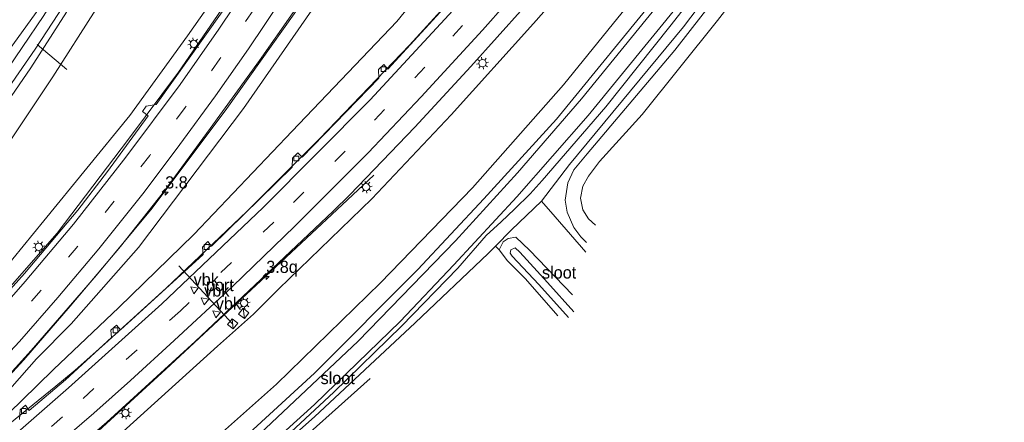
# Model space of a CAD drawing. Header units: millimetres. Extents: x 82463 to 85160, y 450000 to 452470.
# Tile 96 of 98: x 84957 to 85160, y 452074 to 452157. Entities that reach past the tile are written whole.
import ezdxf
from ezdxf.enums import TextEntityAlignment as Align

# ---------------------------------------------------------------- set-up
doc = ezdxf.new("R2010")
doc.units = ezdxf.units.MM
doc.linetypes.add('39strp', pattern=[12, 3, -9])
for name, color, linetype, lineweight in [('af-bs-rasterhekwerk', 8, 'hekwerk', 18), ('as-bs-kilometr', 13, 'Continuous', 18), ('bp-bs-bomenrij', 93, 'laanbep', 18), ('bw-bs-portaal', 8, 'Continuous', 18), ('gr-bs-geleiderail', 213, 'geleiderail', 18), ('gw-bs-insteekwatergang', 93, 'Continuous', 18), ('gw-bs-kruinlijn', 93, 'Continuous', 18), ('gw-bs-teenlijn', 93, 'Continuous', 18), ('mk-bs-39streep 0.15', 8, '39strp', 18), ('mk-bs-streep 0.15', 8, 'Continuous', 18), ('og-b5-water', 153, 'Continuous', 18), ('og-bs-inrichtingselement', 253, 'Continuous', 18), ('og-bs-overig', 253, 'Continuous', 18), ('og-bs-terreinafscheiding', 253, 'Continuous', 18), ('wh-bs-kolk', 8, 'Continuous', 18), ('wh-bs-waterlijn', 133, 'Continuous', 18), ('wm-bs-lichtmast', 8, 'Continuous', 18), ('wm-bs-verkeersbord', 8, 'Continuous', 18)]:
    doc.layers.add(name, color=color, linetype=linetype, lineweight=lineweight)
doc.styles.add('rtw_iso', font='iso-rtw.shx')
doc.linetypes.add('geleiderail', pattern='A,2,-1,[175,RTW.shx,S=0.5,R=0,X=0,Y=0],-1', length=4)
doc.linetypes.add('hekwerk', pattern='A,7,-1.5,[1,RTW.shx,S=0.75,R=0,X=0,Y=0],-1.5', length=10)
doc.linetypes.add('laanbep', pattern='A,20,-1,[4,RTW.shx,S=0.75,R=0,X=0,Y=0],-1', length=22)

# ---------------------------------------------------------------- blocks, each defined once
blk = doc.blocks.new('kolk')
blk.add_lwpolyline([(-0.5, -0.5), (0.5, -0.5), (0.5, 0.5), (-0.5, 0.5)], close=True)
blk = doc.blocks.new('verkeersbord')
for p, q in [((0, 0.75), (-0.75, -0.625)), ((0.75, -0.625), (0, 0.75)), ((-0.75, -0.625), (0.75, -0.625))]:
    blk.add_line(p, q)
blk = doc.blocks.new('dtbattr')
at = {"style": 'rtw_iso'}
blk.add_attdef('TAG', (0.59, 0.87), '', height=2.5, dxfattribs=at)
blk = doc.blocks.new('dtbattr-l')
at = {"style": 'rtw_iso'}
blk.add_attdef('TAG', (0, 0), '', height=2.5, dxfattribs=at)
blk = doc.blocks.new('kast')
blk.add_line((-0.75, -0.75), (0.75, 0.75))
blk.add_lwpolyline([(-0.75, 0.75), (0.75, 0.75), (0.75, -0.75), (-0.75, -0.75)], close=True)
blk = doc.blocks.new('dtbattr-r')
at = {"style": 'rtw_iso'}
blk.add_attdef('TAG', text='', height=2.5, dxfattribs=at).set_placement((0, 0), align=Align.MIDDLE_CENTER)
blk = doc.blocks.new('lantaarnpaal')
for p, q in [((-0.75, 0), (-1.25, 0)), ((-0.88, 0.88), (-0.53, 0.53)), ((0, 0.75), (0, 1.25)), ((0.53, 0.53), (0.88, 0.88)), ((0.75, 0), (1.25, 0)), ((-0.53, -0.53), (-0.88, -0.88)), ((0, -0.75), (0, -1.25)), ((0.53, -0.53), (0.88, -0.88))]:
    blk.add_line(p, q)
blk.add_circle((0, 0), 0.75)
blk = doc.blocks.new('hecto')
for p, q in [((0, 0.625), (-0.625, 0)), ((0, -0.625), (0, 0.625)), ((-0.625, 0), (0.625, 0)), ((0.625, 0), (0, -0.625))]:
    blk.add_line(p, q)

msp = doc.modelspace()

# ---------------------------------------------------------------- linework, layer by layer
at = {"layer": 'af-bs-rasterhekwerk'}
for points in [[(84888.382, 451969.629, -1.47), (84915.703, 451991.307, -1.371), (84969.116, 452033.209, -1.439), (84997.129, 452056.737, -1.43), (85018.068, 452075.354, -1.501), (85038.771, 452094.713, -1.529), (85053.854, 452108.981, -1.414), (85055.34, 452110.479, -1.414), (85058.66, 452113.827, -1.166), (85064.85, 452119.718, -0.761), (85070.592, 452127.274, -0.65), (85094.047, 452155.63, -0.853), (85121.271, 452191.591, -0.816), (85147.639, 452229.005, -1.014), (85156.45, 452243.55, -1.1)], [(85073.953, 452109.249, -0.683), (85067.663, 452116.518, -0.701), (85064.85, 452119.718, -0.761)]]:
    msp.add_polyline3d(points, dxfattribs=at)
at = {"layer": 'bp-bs-bomenrij'}
msp.add_polyline3d([(85010.679, 452066.318, -1.469), (85029.495, 452083.257, -1.432)], dxfattribs=at)
at = {"layer": 'bw-bs-portaal'}
msp.add_polyline3d([(85001.26, 452094.445, 12.038), (84990.141, 452106.439, 12.112)], dxfattribs=at)
at = {"layer": 'gr-bs-geleiderail'}
for points in [[(85130.085, 452269.915, -0.934), (85123.218, 452259.048, 2.665), (85109.453, 452239.343, 2.794), (85091.366, 452214.685, 2.974), (85076.539, 452195.84, 3.231), (85063.413, 452180.569, 3.41), (85051.961, 452167.662, 3.728), (85037.645, 452151.888, 3.838), (85019.163, 452132.686, 4.064), (85004.101, 452117.635, 4.229), (84987.486, 452101.803, 4.183), (84974.91, 452090.395, 4.192), (84968.766, 452084.964, 4.349), (84964.77, 452081.616, 4.198), (84949.386, 452069.197, 3.468)], [(84979.744, 452132.502, 5.816), (84990.052, 452146.309, 6.165), (85004.018, 452166.636, 6.713), (85013.738, 452181.61, 7.08)], [(85024.265, 452175.199, 7.218), (85013.642, 452158.592, 7.163), (85006.703, 452148.731, 7.025), (84996.573, 452134.684, 6.713), (84987.142, 452121.898, 6.441), (84978.074, 452110.433, 6.078), (84967.745, 452098.107, 5.802), (84958.16, 452087.04, 5.573), (84938.9, 452066.12, 4.13)], [(84979.744, 452132.502, 5.816), (84965.063, 452113.156, 5.224), (84946.125, 452091.594, 4.632), (84932.433, 452076.918, 4.04), (84923.047, 452067.451, 4.04), (84914.376, 452059.037, 3.988), (84899.798, 452044.992, 3.797), (84883.951, 452030.119, 3.586), (84868.041, 452015.102, 3.292), (84853.499, 452001.298, 3.021)], [(85030.31, 452125.127, 3.594), (85021.616, 452117.024, 4.234), (85006.991, 452103.306, 4.56), (84987.436, 452085.145, 4.487), (84973.57, 452072.447, 4.312), (84965.674, 452065.749, 4.325), (84959.553, 452060.3, 4.194), (84949.274, 452050.824, 3.432)]]:
    msp.add_polyline3d(points, dxfattribs=at)
at = {"layer": 'gw-bs-insteekwatergang'}
for points in [[(85150.729, 452249.271, -1.201), (85142.369, 452236.174, -1.313), (85124.723, 452210.481, -1.304), (85107.807, 452187.018, -1.294), (85089.682, 452163.371, -1.29), (85067.877, 452136.65, -1.147), (85052.947, 452120.248, -1.271), (85039.358, 452105.645, -1.267), (85018.029, 452084.337, -1.267), (85005.398, 452072.746, -1.281), (84992.442, 452061.135, -1.284), (84966.814, 452039.677, -1.316), (84936.283, 452015.477, -1.389), (84910.277, 451995.484, -1.266), (84885.671, 451976.36, -1.262), (84883.379, 451974.493, -1.267)], [(85155.123, 452244.877, -1.225), (85151.152, 452238.642, -1.138), (85135.698, 452216.026, -1.037), (85121.932, 452195.749, -0.802), (85106.919, 452175.693, -0.798), (85091.283, 452155.757, -0.798), (85078.047, 452139.196, -0.775), (85064.978, 452124.017, -0.775), (85062.495, 452121.288, -0.867), (85059.257, 452118.078, -1.138), (85056.52, 452115.516, -1.253), (85053.412, 452112.692, -1.419), (85047.562, 452105.94, -1.442), (85036.012, 452093.995, -1.423), (85022.02, 452080.439, -1.455), (85006.381, 452065.883, -1.428), (84996.578, 452057.47, -1.398), (84987.739, 452049.891, -1.398), (84952.732, 452021.501, -1.321), (84922.71, 451998.148, -1.321), (84893.241, 451975.384, -1.321), (84887.314, 451970.667, -1.338)], [(84971.346, 452173.795, -1.189), (84970.249, 452174.497, -1.018), (84968.878, 452173.639, -1.023), (84967.166, 452170.903, -1.152), (84966.147, 452166.93, -1.225), (84962.191, 452160.579, -1.258), (84954.511, 452149.95, -1.17), (84948.193, 452139.9, -1.396), (84933.583, 452119.762, -1.307), (84923.347, 452106.72, -1.275), (84910.911, 452092.248, -1.298), (84898.254, 452078.522, -1.294), (84894.566, 452075.209, -1.29)], [(84972.233, 452172.931, -1.179), (84972.998, 452172.154, -1.046), (84973.043, 452171.072, -1.051), (84971.634, 452166.944, -1.193), (84966.974, 452158.689, -1.216), (84959.653, 452147.193, -1.235), (84949.086, 452131.927, -1.225), (84937.504, 452115.683, -1.135), (84928.592, 452105.022, -1.212), (84910.9, 452084.85, -1.221), (84872.53, 452045.569, -1.298), (84842.105, 452014.62, -1.298)]]:
    msp.add_polyline3d(points, dxfattribs=at)
at = {"layer": 'gw-bs-kruinlijn'}
for points in [[(85141.235, 452258.434, 1.976), (85125.585, 452235.847, 2.104), (85110.682, 452215.354, 2.399), (85090.471, 452189.272, 2.716), (85073.167, 452167.75, 2.877), (85063.203, 452156.335, 3.102), (85046.189, 452137.561, 3.364), (85029.893, 452120.207, 3.53), (85010.722, 452101.722, 3.746), (85005.517, 452096.48, 3.659), (84998.117, 452089.858, 3.723), (84977.922, 452071.641, 3.595), (84947.237, 452045.628, 3.255), (84919.164, 452021.586, 2.874), (84883.29, 451991.008, 1.917), (84874.442, 451983.182, 1.744)], [(85010.861, 452179.215, 6.014), (85009.883, 452179.139, 5.995), (85008.576, 452177.908, 6.05), (85003.984, 452171.02, 5.885), (84991.931, 452153.79, 5.457), (84980.029, 452137.384, 4.855), (84962.318, 452115.671, 4.344), (84949.494, 452100.071, 3.981), (84945.385, 452095.646, 3.808), (84937.121, 452086.873, 3.636), (84926.924, 452075.72, 3.505), (84909.427, 452057.944, 3.146), (84888.409, 452037.753, 2.829), (84863.879, 452014.96, 2.371), (84852.78, 452004.241, 2.166)], [(85023.112, 452170.481, 6.593), (85023.411, 452169.271, 6.552), (85019.248, 452161.615, 6.386), (85003.47, 452138.833, 6.06), (84981.813, 452110.2, 5.365), (84967.919, 452094.5, 5.144), (84960.833, 452087.287, 5.115), (84950.706, 452075.843, 4.743), (84939.035, 452063.341, 4.144), (84927.903, 452053.565, 3.895), (84920.315, 452046.449, 3.636), (84913.711, 452040.057, 3.391)], [(85071.2, 452100.478, -1.106), (85062.364, 452109.683, -1.244), (85059.561, 452112.301, -1.336), (85057.959, 452112.059, -1.359), (85056.926, 452111.374, -1.428), (85056.112, 452109.727, -1.497), (85057.786, 452107.46, -1.524), (85061.529, 452103.775, -1.602), (85068.189, 452096.121, -1.51)]]:
    msp.add_polyline3d(points, dxfattribs=at)
at = {"layer": 'gw-bs-teenlijn'}
for points in [[(85122.738, 452277.262, -0.945), (85114.591, 452265.434, -0.94), (85089.304, 452231.081, -0.991), (85060.486, 452195.232, -0.894), (85050.277, 452183.894, -0.706), (85045.588, 452181.47, -0.83), (85041.985, 452181.452, -0.779), (85036.681, 452182.148, -0.922), (85031.124, 452184.162, -1.145), (85024.294, 452188.352, -1.174), (85018.318, 452191.743, -1.138), (85013.776, 452194.19, -1.064), (85008.119, 452196.104, -1.023), (85003.835, 452195.61, -0.913), (84999.65, 452193.379, -0.949), (84997.547, 452191.148, -0.951), (84993.688, 452187.054, -0.954), (84983.108, 452173.03, -1.023), (84973.035, 452159.216, -1.152), (84964.199, 452145.388, -1.216), (84953.125, 452128.863, -1.225)], [(85148.349, 452251.651, -1.198), (85144.554, 452245.636, -1.198), (85132.179, 452226.237, -1.189), (85113.862, 452200.576, -1.097), (85100.365, 452182.984, -1.244), (85083.486, 452161.162, -1.064), (85069.359, 452143.717, -1.06), (85050.633, 452122.467, -1.078), (85031.626, 452102.896, -1.087), (85010.234, 452082.075, -1.179), (84989.837, 452063.932, -1.253), (84965.918, 452043.242, -1.144), (84937.635, 452021.277, -1.203), (84910.931, 452000.413, -1.198), (84888.205, 451982.747, -1.198), (84880.965, 451976.84, -1.164)], [(85046.733, 452172.968, 2.964), (85046.24, 452171.032, 3.033), (85044.594, 452168.558, 3.098), (85035.048, 452156.775, 3.217), (85013.443, 452134.189, 3.41), (84993.19, 452112.881, 3.627), (84977.766, 452097.858, 3.636), (84964.27, 452085.046, 3.636), (84957.762, 452078.699, 3.573), (84947.854, 452069.069, 3.554), (84938.102, 452060.302, 3.468), (84932.895, 452055.609, 3.441), (84920.909, 452045.585, 3.364), (84917.686, 452042.916, 3.364), (84913.711, 452040.057, 3.391)], [(85071.45, 452096.97, -2.306), (85066.05, 452102.995, -2.283), (85060.366, 452109.26, -2.283), (85059.418, 452110.112, -2.283), (85058.519, 452109.732, -2.283), (85058.384, 452109.014, -2.283), (85058.744, 452108.433, -2.283), (85064.253, 452102.602, -2.283), (85070.395, 452095.764, -2.283)]]:
    msp.add_polyline3d(points, dxfattribs=at)
at = {"layer": 'mk-bs-39streep 0.15'}
for points in [[(85133.842, 452266.158, -0.255), (85130.56, 452261.011, 1.943), (85110.223, 452231.807, 2.095), (85088.737, 452203.379, 2.491), (85072.053, 452182.822, 2.78), (85056.636, 452164.817, 3.066), (85040.763, 452147.325, 3.277), (85024.397, 452130.051, 3.438), (85009.664, 452115.404, 3.535), (84990.452, 452097.188, 3.553), (84966.126, 452075.297, 3.473), (84945.938, 452057.768, 3.364), (84921.145, 452036.563, 2.929), (84885.084, 452005.723, 2.262), (84867.222, 451990.201, 1.855)], [(85018.16, 452178.88, 6.322), (85012.217, 452169.452, 6.17), (85005.55, 452159.196, 5.972), (84998.568, 452149.07, 5.83), (84991.427, 452139.065, 5.613), (84984.127, 452129.173, 5.319), (84976.814, 452119.765, 5.016), (84969.319, 452110.506, 4.896), (84961.73, 452101.415, 4.675), (84954.522, 452093.289, 4.416), (84945.847, 452083.826, 4.153), (84931.352, 452068.619, 3.759), (84914.386, 452052.031, 3.237), (84886.083, 452025.31, 2.824), (84868.779, 452008.947, 2.434), (84858.216, 451998.956, 2.23)]]:
    msp.add_polyline3d(points, dxfattribs=at)
at = {"layer": 'mk-bs-streep 0.15'}
for points in [[(85131.22, 452268.78, -0.446), (85128.064, 452263.85, 1.782), (85112.453, 452241.329, 2.003), (85096.757, 452219.889, 2.183), (85082.668, 452201.687, 2.371), (85065.632, 452180.824, 2.56), (85049.184, 452161.908, 2.863), (85029.561, 452140.653, 3.125), (85007.477, 452118.412, 3.346), (84986.584, 452098.603, 3.392), (84967.419, 452081.301, 3.332), (84953.65, 452069.316, 3.291), (84934.158, 452052.65, 3.246), (84915, 452036.265, 2.906), (84892.938, 452017.495, 2.611), (84879.032, 452005.384, 2.28), (84865.699, 451993.836, 1.963), (84864.534, 451992.814, 1.945)], [(85136.517, 452263.483, 1.529), (85136.006, 452262.683, 2.132), (85123.278, 452243.953, 2.21), (85110.74, 452226.399, 2.376), (85096.137, 452206.936, 2.504), (85082.999, 452190.403, 2.725), (85067.265, 452171.51, 2.987), (85052.637, 452154.978, 3.3), (85040.068, 452141.238, 3.47), (85029.123, 452129.731, 3.544), (85014.043, 452114.614, 3.673), (85001.156, 452102.198, 3.705), (84989.173, 452091.062, 3.705), (84980.163, 452082.842, 3.59), (84972.578, 452076.095, 3.527), (84933.856, 452042.77, 3.26), (84884.906, 452000.924, 2.28), (84869.789, 451987.705, 1.927)], [(85015.039, 452180.821, 6.165), (85007.749, 452169.251, 5.977), (84998.348, 452155.194, 5.793), (84990.413, 452143.796, 5.535), (84979.217, 452128.803, 5.167), (84968.398, 452115.034, 4.841), (84958.469, 452103.197, 4.583), (84952.304, 452096.169, 4.239), (84936.591, 452079.342, 3.808), (84916.021, 452058.628, 3.387), (84886.605, 452030.692, 2.797), (84865.028, 452010.339, 2.452), (84855.666, 452001.436, 2.277)], [(85021.312, 452177.03, 6.46), (85017.331, 452170.672, 6.34), (85011.339, 452161.393, 6.161), (85004.464, 452151.12, 5.82), (84997.696, 452141.47, 5.687), (84990.296, 452131.394, 5.572), (84982.947, 452121.575, 5.186), (84973.612, 452109.946, 4.901), (84965.197, 452099.888, 4.753), (84957.307, 452090.856, 4.38), (84943.084, 452075.699, 4.121), (84927.609, 452059.922, 3.795), (84910.922, 452043.779, 3.232), (84890.949, 452024.793, 2.756), (84871.433, 452006.407, 2.407), (84860.839, 451996.407, 2.133)]]:
    msp.add_polyline3d(points, dxfattribs=at)
at = {"layer": 'og-bs-overig'}
msp.add_polyline3d([(84967.056, 452146.847, -1.727), (84960.969, 452152.015, -1.727)], dxfattribs=at)
at = {"layer": 'og-bs-terreinafscheiding'}
for points in [[(85138.741, 452261.259, 2.143), (85137.3, 452258.989, 2.15), (85127.244, 452244.082, 2.265), (85111.9, 452222.738, 2.481), (85103.236, 452211.051, 2.468), (85093.092, 452197.827, 2.642), (85083.667, 452186.143, 2.845), (85071.77, 452171.822, 3.006), (85061.135, 452159.567, 3.208), (85050.284, 452147.467, 3.392), (85038.699, 452135.006, 3.489), (85025.324, 452121.07, 3.668), (85021.917, 452117.723, 3.668), (85014.336, 452110.574, 3.668), (84993.454, 452090.85, 3.668), (84975.29, 452074.223, 3.509), (84951.269, 452053.493, 3.409), (84945.322, 452048.382, 3.378), (84932.898, 452037.74, 3.092), (84916.731, 452024.183, 2.833), (84902.421, 452011.732, 2.48), (84881.48, 451993.475, 2.022), (84872.163, 451985.397, 1.77)], [(85074.12, 452111.218, -0.816), (85072.937, 452112.429, -0.862), (85071.505, 452114.312, -0.862), (85070.131, 452117.477, -0.862), (85069.711, 452119.989, -0.862), (85070.232, 452123.523, -0.862), (85071.51, 452126.171, -0.862), (85074.195, 452129.49, -0.848), (85092.309, 452150.867, -0.848), (85111.961, 452176.166, -0.853), (85130.847, 452201.837, -1.028), (85146.441, 452224.432, -1.262), (85156.776, 452240.334, -1.313), (85157.846, 452242.154, -1.313)], [(85075.964, 452114.802, -0.816), (85074.525, 452116.106, -0.816), (85073.319, 452117.931, -0.816), (85072.878, 452120.355, -0.816), (85073.34, 452122.824, -0.816), (85074.52, 452124.872, -0.816), (85076.778, 452127.918, -0.816), (85085.523, 452137.603, -0.816), (85101.052, 452156.948, -0.816), (85115.974, 452176.218, -0.816), (85130.728, 452196.483, -0.963), (85150.404, 452224.844, -1.17), (85160.083, 452239.743, -1.285), (85160.147, 452239.853, -1.285)], [(85011.927, 452178.612, 6.037), (85000.271, 452160.894, 5.761), (84998.499, 452160.701, 5.664), (84997.767, 452159.631, 5.664), (84999.015, 452158.74, 5.682), (84985.419, 452139.657, 5.365), (84983.378, 452139.289, 5.245), (84982.643, 452138.203, 5.241), (84983.826, 452137.318, 5.319), (84975.443, 452125.884, 4.997), (84969.316, 452117.926, 4.68), (84958.327, 452104.863, 4.376), (84951.798, 452097.627, 4.212), (84938.8, 452083.257, 3.863), (84923.188, 452067.437, 3.446), (84905.737, 452050.576, 3.178), (84885.092, 452031.01, 2.883), (84863.801, 452010.948, 2.43), (84854.755, 452002.321, 2.249)], [(84953.875, 452082.566, 4.434), (84959.715, 452089.023, 4.752), (84973.15, 452104.501, 5.14), (84984.651, 452118.342, 5.489), (85000.003, 452138.812, 5.968), (85013.846, 452158.326, 6.432), (85021.986, 452171.121, 6.593)], [(85048.526, 452163.775, 2.895), (85033.163, 452146.948, 3.162), (85032.374, 452147.926, 3.162), (85031.278, 452146.836, 3.162), (85031.332, 452145.058, 3.162), (85015.513, 452128.833, 3.332), (85014.649, 452129.719, 3.318), (85013.556, 452128.633, 3.318), (85013.449, 452126.76, 3.318), (84996.854, 452110.509, 3.318), (84996.119, 452111.411, 3.406), (84994.972, 452110.261, 3.406), (84995.108, 452108.755, 3.318), (84978.129, 452093.267, 3.507), (84977.305, 452094.241, 3.548), (84976.085, 452093.155, 3.544), (84976.244, 452091.653, 3.502), (84966.808, 452082.964, 3.364), (84959.316, 452076.644, 3.441), (84958.54, 452077.699, 3.441), (84957.455, 452076.744, 3.441), (84957.324, 452074.786, 3.495)], [(85055.34, 452110.479, -1.414), (85056.112, 452109.727, -1.497)]]:
    msp.add_polyline3d(points, dxfattribs=at)
at = {"layer": 'wh-bs-waterlijn'}
for points in [[(85151.731, 452248.269, -2.09), (85143.267, 452235.23, -2.09), (85127.772, 452212.584, -2.09), (85113.638, 452192.628, -2.09), (85102.816, 452178.105, -2.09), (85090.032, 452161.729, -2.09), (85073.069, 452140.822, -2.09), (85059.848, 452125.572, -2.09), (85047.093, 452111.545, -2.09), (85027.09, 452090.902, -2.081), (85005.602, 452070.759, -1.993), (84993.599, 452060.488, -1.915), (84977.855, 452047.245, -1.915), (84949.254, 452023.915, -1.915), (84928.999, 452008.335, -1.915), (84914.089, 451996.71, -1.915), (84913.714, 451995.998, -1.915)], [(85154.255, 452245.745, -2.136), (85142.561, 452228.095, -2.136), (85125.248, 452203.28, -2.136), (85110.413, 452182.639, -2.136), (85093.795, 452161.108, -2.136), (85074.465, 452137.387, -2.136), (85059.753, 452120.635, -2.136), (85046.796, 452106.643, -2.136), (85035.715, 452094.948, -2.136), (85018.09, 452077.849, -2.136), (85006.417, 452067.263, -2.136), (84996.166, 452058.415, -1.951), (84970.593, 452036.788, -1.951), (84941.719, 452013.865, -1.951), (84903.503, 451984.514, -1.951), (84888.466, 451972.804, -1.951), (84886.628, 451971.334, -1.951)], [(84971.2, 452171.841, -1.94), (84971.541, 452170.416, -1.924), (84970.556, 452168.099, -1.924), (84967.651, 452162.066, -1.924), (84960.519, 452151.026, -1.924), (84945.658, 452129.581, -1.924), (84936.597, 452117.465, -2.087), (84919.633, 452096.487, -2.078), (84897.087, 452071.922, -2.051), (84871.851, 452046.256, -2.042), (84844.184, 452018.229, -2.001), (84841.37, 452015.335, -2.001)], [(84970.501, 452172.715, -1.94), (84969.61, 452172.217, -1.947), (84968.843, 452170.519, -1.938), (84966.591, 452164.962, -1.929), (84962.298, 452157.992, -1.911), (84953.372, 452144.842, -1.952), (84943.35, 452130.795, -2.03), (84934.769, 452119.06, -2.028), (84924.79, 452106.693, -2.028), (84913.964, 452093.807, -2.028), (84903.777, 452082.16, -2.028), (84895.572, 452074.486, -2.028)]]:
    msp.add_polyline3d(points, dxfattribs=at)

# ---------------------------------------------------------------- block references
at = {"layer": 'as-bs-kilometr'}
ref = msp.add_blockref('dtbattr', (84987.3, 452121.62, 5.5), dxfattribs=at)
ref.add_attrib('TAG', '3.8', dxfattribs={"layer": '0', "height": 2.5, "style": 'rtw_iso'}).set_placement((84987.3, 452121.62, 5.5), align=Align.BOTTOM_LEFT)
for p in [(84987.3, 452121.62, 5.5), (85008.116, 452104.221, 4.894)]:
    msp.add_blockref('hecto', p, dxfattribs=at)
ref = msp.add_blockref('dtbattr', (85008.116, 452104.221, 4.894), dxfattribs=at)
ref.add_attrib('TAG', '3.8q', dxfattribs={"layer": '0', "height": 2.5, "style": 'rtw_iso'}).set_placement((85008.116, 452104.221, 4.894), align=Align.BOTTOM_LEFT)
at = {"layer": 'bw-bs-portaal'}
ref = msp.add_blockref('dtbattr-l', (84995.672563, 452100.472136, 12.075186), dxfattribs=at)
ref.add_attrib('TAG', 'port', dxfattribs={"layer": '0', "height": 2.5, "style": 'rtw_iso'}).set_placement((84995.672563, 452100.472136, 12.075186), align=Align.BOTTOM_LEFT)
at = {"layer": 'og-b5-water'}
ref = msp.add_blockref('dtbattr-r', (85064.914062, 452103.0625, -2.2876), dxfattribs=at)
ref.add_attrib('TAG', 'sloot', dxfattribs={"layer": '0', "height": 2.5, "style": 'rtw_iso'}).set_placement((85064.914062, 452103.0625, -2.2876), align=Align.BOTTOM_LEFT)
ref = msp.add_blockref('dtbattr-r', (85019.3125, 452081.3125, -2.017682), dxfattribs=at)
ref.add_attrib('TAG', 'sloot', dxfattribs={"layer": '0', "height": 2.5, "style": 'rtw_iso'}).set_placement((85019.3125, 452081.3125, -2.017682), align=Align.BOTTOM_LEFT)
at = {"layer": 'og-bs-inrichtingselement', "rotation": 51.9}
for p in [(85003.491, 452096.626, 5.807), (85001.201, 452094.477, 5.788)]:
    msp.add_blockref('kast', p, dxfattribs=at)
at = {"layer": 'wh-bs-kolk'}
for p in [(85032.269, 452146.926, 3.112), (85014.323, 452128.529, 3.3), (84995.849, 452110.312, 3.387), (84977.065, 452093.127, 3.59), (84958.183, 452076.539, 3.484)]:
    msp.add_blockref('kolk', p, dxfattribs=at)
at = {"layer": 'wm-bs-lichtmast', "rotation": 233.1}
for p in [(84993.182, 452152.138, 5.526), (85052.666, 452148.177, 3.314), (85028.68, 452122.65, 3.567), (84961.259, 452110.34, 4.528), (85003.547, 452098.758, 3.797), (84979.104, 452076.109, 3.714)]:
    msp.add_blockref('lantaarnpaal', p, dxfattribs=at)
at = {"layer": 'wm-bs-verkeersbord'}
ref = msp.add_blockref('dtbattr', (84993.16, 452101.626, 11.569), dxfattribs=at)
ref.add_attrib('TAG', 'vbk', dxfattribs={"layer": '0', "height": 2.5, "style": 'rtw_iso'}).set_placement((84993.16, 452101.626, 11.569), align=Align.BOTTOM_LEFT)
at = {"layer": 'wm-bs-verkeersbord', "rotation": 51.9}
for p in [(84993.16, 452101.626, 11.569), (84995.338, 452099.353, 11.565), (84997.73, 452096.671, 11.565)]:
    msp.add_blockref('verkeersbord', p, dxfattribs=at)
at = {"layer": 'wm-bs-verkeersbord'}
ref = msp.add_blockref('dtbattr', (84995.338, 452099.353, 11.565), dxfattribs=at)
ref.add_attrib('TAG', 'vbk', dxfattribs={"layer": '0', "height": 2.5, "style": 'rtw_iso'}).set_placement((84995.338, 452099.353, 11.565), align=Align.BOTTOM_LEFT)
ref = msp.add_blockref('dtbattr', (84997.73, 452096.671, 11.565), dxfattribs=at)
ref.add_attrib('TAG', 'vbk', dxfattribs={"layer": '0', "height": 2.5, "style": 'rtw_iso'}).set_placement((84997.73, 452096.671, 11.565), align=Align.BOTTOM_LEFT)

doc.saveas('drawing.dxf')
